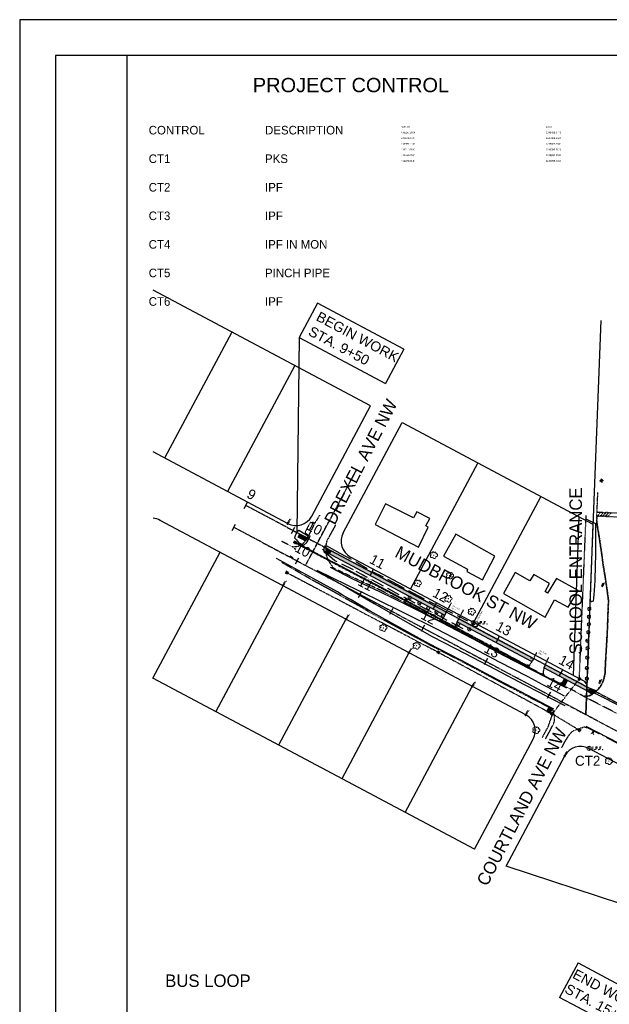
# Model space of a CAD drawing. Header units: feet. Extents: x 2246890 to 2250290, y 437895 to 440095.
# Tile 2 of 16: x 2246890 to 2247715, y 438715 to 440095. Entities that reach past the tile are written whole.
import ezdxf
from ezdxf.enums import TextEntityAlignment as Align

# ---------------------------------------------------------------- set-up
doc = ezdxf.new("R2010")
doc.units = ezdxf.units.FT
doc.header["$MEASUREMENT"] = 0
for name, pattern in [('CL', [2, 0.3, -0.15, 1.4, -0.15]), ('DGN Style 3', [25.340844, 18.100603, -7.240241]), ('dsolidcl', [0]), ('gasex', [0]), ('OhDOT_USTN1', [0.055, 0.014, -0.041]), ('OhDOT_USTN2', [0.11, 0.069, -0.041]), ('OhDOT_USTN3', [0.22, 0.165, -0.055]), ('OhDOT_USTN5', [0.11, 0.055, -0.055]), ('ppright', [0]), ('REDO_Drainage01', [1.6, 0.85, -0.75]), ('rowex', [0]), ('shrublt', [0]), ('stream', [1.4, 0.7, -0.1, 0.1, -0.1, 0.1, -0.1, 0.1, -0.1])]:
    doc.linetypes.add(name, pattern=pattern)
for name, color, linetype in [('5PPBLDG-HAT', 253, 'Continuous'), ('DR_P_Text', 7, 'Continuous'), ('DV_X_Property_Line', 7, 'Continuous'), ('GE_P_CL', 7, 'CL'), ('GE_P_CL_Text', 7, 'Continuous'), ('GE_X_CL', 7, 'CL'), ('PV_P_Construction_Limits', 203, 'DGN Style 3'), ('PV_P_Curb', 120, 'Continuous'), ('PV_P_EOP', 7, 'Continuous'), ('PV_P_Walk', 231, 'Continuous'), ('RW_X_Fee_RW', 6, 'rowex'), ('SH_Border', 7, 'Continuous'), ('SH_Text', 7, 'Continuous'), ('SV_X_Mon_Cells_Found', 7, 'Continuous'), ('TX_X_20', 7, 'Continuous')]:
    doc.layers.add(name, color=color, linetype=linetype)
for name, color, linetype, transparency in [('BD_X_Building', 231, 'Continuous', 0.5), ('DR_X_Cells', 151, 'OhDOT_USTN2', 0.5), ('DR_X_Ditch', 133, 'stream', 0.5), ('DR_X_Storm_Sewer', 151, 'OhDOT_USTN5', 0.5), ('LT_X_Foundation', 7, 'OhDOT_USTN1', 0.5), ('LT_X_Poles', 2, 'Continuous', 0.5), ('PM_X_CL_Double_Solid', 2, 'dsolidcl', 0.5), ('PM_X_CL_Pass_Proh_Rt', 2, 'ppright', 0.5), ('PM_X_Edge_Line', 2, 'Continuous', 0.5), ('PM_X_Parking_Lot_Stall', 7, 'OhDOT_USTN5', 0.5), ('PV_X_Curb', 120, 'OhDOT_USTN1', 0.5), ('PV_X_Driveway', 7, 'OhDOT_USTN5', 0.5), ('PV_X_EOP', 7, 'OhDOT_USTN3', 0.5), ('PV_X_Text', 7, 'Continuous', 0.5), ('RD_X_Wall', 120, 'OhDOT_USTN1', 0.5), ('UT_X_Gas', 2, 'gasex', 0.5), ('UT_X_Water_Cells', 133, 'Continuous', 0.5), ('VG_X_Cells', 3, 'Continuous', 0.5), ('VG_X_Flower_Bed', 3, 'OhDOT_USTN1', 0.5), ('VG_X_Shrub_Line_Lt', 3, 'shrublt', 0.5)]:
    doc.layers.add(name, color=color, linetype=linetype, transparency=transparency)
doc.styles.add('OHDOTSymbols', font='arial.ttf')
doc.styles.add('Slanted-Normal', font='font31.shx', dxfattribs={"height": 0.12})
doc.styles.add('Straight-Normal', font='font30.shx', dxfattribs={"height": 0.1})

# ---------------------------------------------------------------- blocks, each defined once
blk = doc.blocks.new('SHRUB')
at = {"layer": 'VG_X_Cells', "color": 3, "linetype": 'Continuous', "lineweight": 0, "flags": 128}
blk.add_lwpolyline([(-0.004, 0.09), (0.026, 0.127), (0.047, 0.075), (0.101, 0.084), (0.084, 0.033), (0.132, 0.003), (0.089, -0.034), (0.101, -0.079), (0.064, -0.076), (0.047, -0.121), (0.026, -0.087), (-0.008, -0.128), (-0.029, -0.083), (-0.08, -0.105), (-0.071, -0.058), (-0.111, -0.062), (-0.088, -0.022), (-0.126, 0.006), (-0.089, 0.019), (-0.119, 0.059), (-0.073, 0.054), (-0.074, 0.106), (-0.037, 0.077), (-0.026, 0.127), (-0.004, 0.09)], dxfattribs=at)
at = {"layer": 'VG_X_Cells', "color": 3, "linetype": 'Continuous', "lineweight": 0}
blk.add_circle((0, 0), 0.0115, dxfattribs=at)
blk = doc.blocks.new('TREE')
at = {"layer": 'VG_X_Cells', "color": 3, "linetype": 'Continuous', "lineweight": 0}
blk.add_circle((0, 0), 0.012, dxfattribs=at)
for centre, radius, start, end in [((-0.143, -0.077), 0.0987, 96.17219, 320.57371), ((-0.165, 0.093), 0.0735, 39.06254, 279.54124), ((-0.049, 0.168), 0.0658, 354.0047, 205.97412), ((0.091, 0.141), 0.0776, 323.82996, 165.0376), ((0.173, 0.002), 0.0957, 259.14531, 101.45961), ((0.047, -0.13), 0.114, 184.94757, 19.45715)]:
    blk.add_arc(centre, radius, start, end, dxfattribs=at)
blk = doc.blocks.new('CB22B-X')
at = {"layer": 'Defpoints', "color": 20, "linetype": 'REDO_Drainage01', "lineweight": 0}
blk.add_lwpolyline([(-1, 1), (1, 1), (1, -1), (-1, -1), (-1, 1)], close=True, dxfattribs=at)
at = {"layer": 'DR_X_Cells', "color": 151, "linetype": 'Continuous', "lineweight": 0}
for p, q in [((-1.1, -0.6), (0.6, 1.1)), ((-1.1, 0.5), (-0.5, 1.1)), ((-0.5, -1.1), (1.1, 0.5)), ((0.6, -1.1), (1.1, -0.6))]:
    blk.add_line(p, q, dxfattribs=at)
at = {"layer": 'DR_X_Cells', "color": 151, "linetype": 'REDO_Drainage01', "lineweight": 0}
blk.add_lwpolyline([(-1.7, 1.7), (1.7, 1.7), (1.7, -1.7), (-1.7, -1.7), (-1.7, 1.7)], close=True, dxfattribs=at)
at = {"layer": 'DR_X_Cells', "color": 151, "linetype": 'Continuous', "lineweight": 0, "flags": 128}
blk.add_lwpolyline([(-1.1, 1.1), (1.1, 1.1), (1.1, -1.1), (-1.1, -1.1), (-1.1, 1.1)], close=True, dxfattribs=at)
blk = doc.blocks.new('FH')
at = {"layer": 'UT_X_Water_Cells', "color": 133, "linetype": 'Continuous', "lineweight": 0}
for p, q in [((0.06, 0.103), (-0.06, 0.103)), ((0, 0.06), (0, 0.146)), ((-0.042, -0.042), (-0.146, -0.146)), ((0.042, -0.042), (0.146, -0.146))]:
    blk.add_line(p, q, dxfattribs=at)
for start, end in [(140.02099, 184.06293), (68.13946, 112.03798), (356.01648, 39.98885), (211.87877, 255.84793), (283.82389, 329.90967)]:
    blk.add_arc((0, 0), 0.06, start, end, dxfattribs=at)
blk = doc.blocks.new('LPOLE')
at = {"layer": 'LT_X_Poles', "color": 2, "linetype": 'Continuous', "lineweight": 0, "flags": 128}
blk.add_lwpolyline([(0.039, 0.148), (-0.039, -0.152), (0.079, -0.152)], dxfattribs=at)
at = {"layer": 'LT_X_Poles', "color": 2, "linetype": 'Continuous', "lineweight": 0}
blk.add_circle((0, 0), 0.065, dxfattribs=at)
blk = doc.blocks.new('IPID')
at = {"layer": 'SV_X_Mon_Cells_Found', "color": 2, "linetype": 'Continuous', "lineweight": 0}
blk.add_line((0, 0.006), (0, -0.038), dxfattribs=at)
at = {"layer": 'SV_X_Mon_Cells_Found', "color": 2, "linetype": 'Continuous', "lineweight": 0, "flags": 128}
for points in [[(0.102, 0.04), (0.119, 0.04)], [(0.11, -0.04), (0.11, 0.04)], [(0.189, -0.04), (0.189, 0.04), (0.215, 0.04), (0.218, 0.039), (0.222, 0.038), (0.223, 0.037), (0.225, 0.036), (0.227, 0.032), (0.229, 0.029), (0.23, 0.024), (0.23, 0.017), (0.229, 0.014), (0.228, 0.01), (0.226, 0.006), (0.224, 0.004), (0.222, 0.003), (0.219, 0.002), (0.215, 0.001), (0.189, 0.001)], [(0.339, 0.04), (0.301, 0.04), (0.301, -0.04)], [(0.301, 0.001), (0.328, 0.001)], [(0.102, -0.04), (0.119, -0.04)], [(0.158, -0.029), (0.161, -0.029), (0.163, -0.031), (0.164, -0.033), (0.164, -0.036), (0.163, -0.039), (0.161, -0.04), (0.158, -0.04), (0.157, -0.039), (0.155, -0.036), (0.155, -0.033), (0.157, -0.031), (0.158, -0.029)], [(0.271, -0.029), (0.273, -0.029), (0.275, -0.031), (0.277, -0.033), (0.277, -0.036), (0.275, -0.039), (0.273, -0.04), (0.271, -0.04), (0.269, -0.039), (0.267, -0.036), (0.267, -0.033), (0.269, -0.031), (0.271, -0.029)], [(0.378, -0.029), (0.381, -0.029), (0.383, -0.031), (0.384, -0.033), (0.384, -0.036), (0.383, -0.039), (0.381, -0.04), (0.378, -0.04), (0.377, -0.039), (0.375, -0.036), (0.375, -0.033), (0.377, -0.031), (0.378, -0.029)]]:
    blk.add_lwpolyline(points, dxfattribs=at)
at = {"layer": 'SV_X_Mon_Cells_Found', "color": 2, "linetype": 'Continuous', "lineweight": 0}
for centre, radius in [((0, 0), 0.06), ((0, 0.033), 0.008)]:
    blk.add_circle(centre, radius, dxfattribs=at)

msp = doc.modelspace()

# ---------------------------------------------------------------- hatches: boundary and pattern name
at = {"layer": '5PPBLDG-HAT'}
h = msp.add_hatch(color=256, dxfattribs=at)
h.dxf.hatch_style = 1
h.paths.add_polyline_path([(2247286.289, 439372.01), (2247281.876, 439374.36), (2247279.525, 439369.947), (2247283.939, 439367.596)])
h.paths.add_polyline_path([(2247289.176, 439369.905), (2247290.941, 439368.965), (2247289.061, 439365.435), (2247291.486, 439369.242), (2247286.289, 439372.01), (2247283.939, 439367.596), (2247289.234, 439364.776), (2247291.929, 439369.006), (2247291.486, 439369.242), (2247289.061, 439365.435), (2247287.296, 439366.375)])
h.paths.add_polyline_path([(2247290.941, 439368.965), (2247289.176, 439369.905), (2247287.296, 439366.375), (2247289.061, 439365.435)], flags=17)
h = msp.add_hatch(color=256, dxfattribs=at)
h.dxf.hatch_style = 1
h.paths.add_polyline_path([(2247325.915, 439350.907), (2247318.63, 439354.786), (2247318.761, 439349.618), (2247320.641, 439353.149), (2247322.407, 439352.209), (2247320.526, 439348.678), (2247318.761, 439349.618), (2247318.776, 439349.044), (2247323.565, 439346.494)])
h.paths.add_polyline_path([(2247322.407, 439352.209), (2247320.641, 439353.149), (2247318.761, 439349.618), (2247320.526, 439348.678)], flags=17)
h.paths.add_polyline_path([(2247318.63, 439354.786), (2247318.123, 439355.056), (2247318.269, 439349.314), (2247318.776, 439349.044)])

# ---------------------------------------------------------------- linework, layer by layer
for points in [[(2247323.565, 439346.494, 1083.62), (2247325.915, 439350.907, 1083.62), (2247484.743, 439260.659, 1083.62), (2247487.109, 439265.063, 1083.62)], [(2247502.289, 439251.315), (2247504.519, 439255.792), (2247606.651, 439195.738), (2247609.135, 439200.094)], [(2247623.642, 439186.689), (2247625.601, 439191.311), (2247686.06, 439153.449), (2247688.41, 439157.862)], [(2247647.962, 439163.733), (2247652.396, 439161.421), (2247652.113, 439171.527), (2247656.526, 439169.177)], [(2247686.06, 439153.449), (2247690.368, 439150.021), (2247688.41, 439157.862), (2247696.97, 439154.24)], [(2247627.67, 439125.629, 1083.62), (2247632.084, 439123.279, 1083.62), (2247630.734, 439131.383, 1083.62), (2247635.132, 439129.003, 1083.62)]]:
    msp.add_solid(points, dxfattribs=at)
at = {"layer": 'BD_X_Building', "elevation": 2171.273}
for points in [[(2247401.894, 439416.593), (2247387.397, 439387.631), (2247448.145, 439356.206), (2247461.584, 439383.879), (2247458.263, 439385.648), (2247463.653, 439396.116), (2247445.813, 439405.431), (2247440.913, 439396.925), (2247401.839, 439416.484)], [(2247500.312, 439374.247), (2247482.765, 439343.144), (2247516.702, 439325.071), (2247515.377, 439321.886), (2247537.327, 439310.197), (2247555.006, 439343.393), (2247500.312, 439374.247)], [(2247583.361, 439320.543), (2247566.742, 439291.051), (2247625.183, 439257.699), (2247638.43, 439282.224), (2247657.389, 439271.756), (2247671.494, 439295.451), (2247641.174, 439312.156), (2247628.686, 439291.499), (2247625.22, 439293.716), (2247631.531, 439305.217), (2247609.174, 439317.68), (2247603.816, 439309.016), (2247583.361, 439320.543)]]:
    msp.add_lwpolyline(points, dxfattribs=at)
at = {"layer": 'DR_P_Text'}
for p, q in [((2247427.604, 439633.537, 2167.24), (2247401.854, 439585.185, 2167.24)), ((2247671.283, 438773.538), (2247645.534, 438725.186))]:
    msp.add_line(p, q, dxfattribs=at)
at = {"layer": 'DR_X_Ditch', "elevation": 1088.666}
msp.add_lwpolyline([(2247621.23, 439089.295), (2247626.272, 439098.465), (2247628.44, 439102.342)], dxfattribs=at)
at = {"layer": 'DR_X_Storm_Sewer'}
for points, elevation in [([(2247635.214, 439122.294), (2247673.093, 439171.632), (2247682.604, 439400.16)], 1090.883), ([(2247274.797, 439362.336), (2247429.809, 439280.795)], 1093.467), ([(2247275.263, 439363.221), (2247430.275, 439281.68)], 1093.467), ([(2247263.658, 439320.333), (2247475.943, 439208.609), (2247635.214, 439122.294)], 1094.188), ([(2247429.804, 439280.798), (2247499.443, 439243.187)], 1093.321), ([(2247430.279, 439281.678), (2247499.918, 439244.067)], 1093.321), ([(2247499.444, 439243.186), (2247600.12, 439189.266)], 1092.438), ([(2247499.917, 439244.068), (2247600.586, 439190.152)], 1092.438), ([(2247673.119, 439099.304), (2247635.214, 439122.294), (2247628.44, 439102.342)], 1089.985)]:
    msp.add_lwpolyline(points, dxfattribs=dict(at, elevation=elevation))
at = {"layer": 'DV_X_Property_Line'}
for p, q in [((2247380.716, 439553.98, 1083.62), (2247076.389, 439716.048, 1083.62)), ((2247682.238, 439121.495, 1083.62), (2247703.566, 439673.593, 1083.62)), ((2247186.535, 439657.39, 1083.62), (2247092.526, 439480.862, 1083.62)), ((2247274.799, 439610.386, 1083.62), (2247180.79, 439433.857, 1083.62)), ((2247424.845, 439530.472, 1083.62), (2247692.188, 439388.099, 1083.62)), ((2247530.762, 439474.066, 1083.62), (2247436.756, 439297.544, 1083.62)), ((2247619.026, 439427.061, 1083.62), (2247525.02, 439250.539, 1083.62)), ((2247672.564, 439398.55, 1083.62), (2247664.273, 439176.381, 1083.62)), ((2247692.188, 439388.099, 1083.62), (2247682.238, 439121.495, 1083.62)), ((2247076.141, 439172.358, 1083.62), (2247170.151, 439348.886, 1083.62)), ((2247164.405, 439125.353, 1083.62), (2247258.415, 439301.882, 1083.62)), ((2247252.654, 439078.991, 1083.62), (2247346.896, 439255.395, 1083.62)), ((2247340.857, 439031.87, 1083.62), (2247435.098, 439208.275, 1083.62)), ((2247526.288, 438932.634, 1083.62), (2247076.141, 439172.358, 1083.62)), ((2247429.198, 438984.339, 1083.62), (2247523.207, 439160.868, 1083.62)), ((2247732.366, 438855.836, 1083.62), (2247570.42, 438909.132, 1083.62))]:
    msp.add_line(p, q, dxfattribs=at)
at = {"layer": 'GE_P_CL'}
msp.add_line((2247206.081, 439414.724, 1083.62), (2247757.732, 439120.944, 1083.62), dxfattribs=at)
at = {"layer": 'GE_P_CL_Text'}
for p, q in [((2247203.731, 439410.311, 5418.101), (2247208.431, 439419.137, 5418.101)), ((2247187.279, 439379.418, 1083.62), (2247191.98, 439388.245, 1083.62)), ((2247269.929, 439375.057, 5418.101), (2247274.63, 439383.883, 5418.101)), ((2247291.995, 439363.306, 5418.101), (2247296.696, 439372.132, 5418.101)), ((2247275.543, 439332.413, 1083.62), (2247280.244, 439341.24, 1083.62)), ((2247380.259, 439316.301, 5418.101), (2247384.96, 439325.128, 5418.101)), ((2247321.556, 439312.442, 1083.62), (2247322.496, 439314.207, 1083.62)), ((2247363.808, 439285.409, 5418.101), (2247368.508, 439294.235, 5418.101)), ((2247468.523, 439269.297, 5418.101), (2247473.224, 439278.123, 5418.101)), ((2247407.94, 439261.906, 1083.62), (2247412.64, 439270.733, 1083.62)), ((2247452.072, 439238.404, 1083.62), (2247456.772, 439247.23, 1083.62)), ((2247498.084, 439218.432, 1083.62), (2247499.024, 439220.198, 1083.62)), ((2247556.788, 439222.292, 5418.101), (2247561.488, 439231.118, 5418.101)), ((2247540.336, 439191.399, 1083.62), (2247545.036, 439200.226, 1083.62)), ((2247645.052, 439175.287, 1083.62), (2247649.752, 439184.114, 1083.62)), ((2247586.348, 439171.428, 1083.62), (2247587.288, 439173.193, 1083.62)), ((2247628.6, 439144.395, 1083.62), (2247633.301, 439153.221, 1083.62)), ((2247691.064, 439155.315, 1083.62), (2247692.004, 439157.081, 1083.62)), ((2247691.064, 439155.315, 1083.62), (2247692.004, 439157.081, 1083.62)), ((2247674.612, 439124.423, 1083.62), (2247675.552, 439126.188, 1083.62))]:
    msp.add_line(p, q, dxfattribs=at)
at = {"layer": 'GE_X_CL', "elevation": 2171.273}
msp.add_lwpolyline([(2247290.01, 439330.659), (2247361.691, 439465.259)], dxfattribs=at)
at = {"layer": 'GE_X_CL'}
msp.add_lwpolyline([(2247189.63, 439383.831), (2247742.159, 439089.584)], dxfattribs=at)
at = {"layer": 'LT_X_Foundation'}
for centre, start, end in [((2247706.128, 439303.893, 1090.824), 49.274558, 182.41985), ((2247706.128, 439303.893, 1090.824), 182.41985, 49.274558), ((2247702.362, 439168.116, 1092.221), 64.293244, 197.438537), ((2247702.362, 439168.116, 1092.221), 197.438537, 64.293244)]:
    msp.add_arc(centre, 1.076, start, end, dxfattribs=at)
at = {"layer": 'PM_X_CL_Double_Solid', "elevation": 1095.501}
msp.add_lwpolyline([(2247272.473, 439341.123), (2247268.319, 439343.251)], dxfattribs=at)
at = {"layer": 'PM_X_CL_Double_Solid'}
msp.add_lwpolyline([(2247519.122, 439217.392), (2247473.388, 439240.905), (2247426.546, 439264.296), (2247388.679, 439283.259), (2247347.871, 439302.948), (2247306.313, 439323.238), (2247346.882, 439299.95), (2247385.81, 439277.108), (2247467.07, 439230.697), (2247513.444, 439206.992)], dxfattribs=at)
at = {"layer": 'PM_X_CL_Pass_Proh_Rt', "elevation": 1093.006}
msp.add_lwpolyline([(2247513.444, 439206.992), (2247555.206, 439185.008), (2247595.992, 439163.53), (2247616.031, 439153.085), (2247634.562, 439143.405), (2247652.746, 439134.008)], dxfattribs=at)
at = {"layer": 'PM_X_CL_Pass_Proh_Rt'}
msp.add_lwpolyline([(2247652.493, 439147.058), (2247640.398, 439153.706), (2247621.949, 439163.019), (2247601.504, 439174.156), (2247560.194, 439195.338), (2247519.122, 439217.392)], dxfattribs=at)
at = {"layer": 'PM_X_Edge_Line'}
for points, elevation in [([(2247276.023, 439352.767), (2247273.7, 439353.899)], 1094.929), ([(2247637.257, 439129.041), (2247609.769, 439143.485), (2247550.187, 439174.728), (2247507.376, 439197.427), (2247462.05, 439220.866), (2247380.319, 439266.524), (2247353.756, 439281.992), (2247343.893, 439287.509), (2247334.321, 439293.29), (2247300.55, 439312.12), (2247248.988, 439340.065)], 1091.391), ([(2247324.461, 439327.735), (2247355.732, 439311.767), (2247393.542, 439293.991), (2247432.538, 439274.687), (2247479.806, 439250.698), (2247523.498, 439227.801), (2247524.608, 439227.403), (2247565.534, 439205.3), (2247606.808, 439184.17), (2247626.772, 439173.677), (2247646.914, 439163.29), (2247655.244, 439158.91)], 1094.694), ([(2247682.11, 439105.319), (2247791.087, 439048.975)], 1091.086)]:
    msp.add_lwpolyline(points, dxfattribs=dict(at, elevation=elevation))
at = {"layer": 'PM_X_Parking_Lot_Stall'}
for points, elevation in [([(2247697.443, 439405.153), (2247763.79, 439402.327), (2247764.406, 439417.171)], 1087.587), ([(2247717.982, 439404.384), (2247713.52, 439399.1), (2247709.73, 439399.578), (2247714.303, 439404.171), (2247710.542, 439404.615), (2247705.984, 439399.614), (2247702.66, 439399.914), (2247706.777, 439404.536), (2247703.016, 439404.871), (2247698.558, 439399.655), (2247697.66, 439399.931), (2247697.469, 439402.999), (2247697.443, 439405.153), (2247703.016, 439404.871)], 1088.815), ([(2247698.558, 439399.655), (2247761.234, 439396.974)], 1087.674)]:
    msp.add_lwpolyline(points, dxfattribs=dict(at, elevation=elevation))
at = {"layer": 'PV_P_Construction_Limits', "elevation": 1092.865}
msp.add_lwpolyline([(2247293.525, 439371.511), (2247288.831, 439374.129), (2247280.475, 439379.284), (2247277.581, 439376.892), (2247275.119, 439371.992), (2247274.472, 439369.16), (2247277.089, 439366.304), (2247279.766, 439362.709), (2247287.236, 439358.731), (2247291.4, 439362.666), (2247293.473, 439367.413)], close=True, dxfattribs=at)
at = {"layer": 'PV_P_Construction_Limits'}
msp.add_lwpolyline([(2247510.305, 439241.381), (2247356.748, 439324.017), (2247330.943, 439336.9), (2247323.167, 439343.522), (2247319.054, 439345.94), (2247315.827, 439349.042), (2247315.976, 439354.884), (2247317.932, 439358.557), (2247322.819, 439355.955), (2247337.945, 439347.712), (2247360.605, 439335.296), (2247382.154, 439322.427), (2247411.764, 439307.355), (2247439.917, 439292.029), (2247479.364, 439271.871), (2247516.416, 439252.855), (2247516.416, 439252.855)], dxfattribs=at)
at = {"layer": 'PV_P_Curb'}
for points, elevation in [([(2247291.507, 439369.275), (2247288.813, 439365.045)], -1082.916), ([(2247647.962, 439163.733), (2247652.396, 439161.421)], 1083.62), ([(2247648.194, 439164.176), (2247652.627, 439161.865)], 1083.62), ([(2247630.496, 439130.943), (2247634.894, 439128.564)], 1083.62), ([(2247630.734, 439131.383), (2247635.132, 439129.003)], 1083.62)]:
    msp.add_lwpolyline(points, dxfattribs=dict(at, elevation=elevation))
for points in [[(2247318.63, 439354.786), (2247318.776, 439349.044)], [(2247696.638, 439154.613), (2247696.97, 439154.24)]]:
    msp.add_lwpolyline(points, dxfattribs=at)
msp.add_arc((2247669.344, 439185.298), 41.067, 300.793595, 311.651874, dxfattribs=at)
at = {"layer": 'PV_P_EOP', "elevation": -1082.916}
msp.add_lwpolyline([(2247291.929, 439369.006), (2247289.234, 439364.776)], dxfattribs=at)
at = {"layer": 'PV_P_EOP'}
msp.add_lwpolyline([(2247318.123, 439355.056), (2247318.269, 439349.314)], dxfattribs=at)
at = {"layer": 'PV_P_Walk'}
for p, q in [((2247279.525, 439369.947, 1083.62), (2247281.876, 439374.36, 1083.62)), ((2247283.939, 439367.596, 1083.62), (2247279.525, 439369.947, 1083.62)), ((2247286.289, 439372.01, 1083.62), (2247281.876, 439374.36, 1083.62)), ((2247283.939, 439367.596, 1083.62), (2247286.289, 439372.01, 1083.62)), ((2247291.929, 439369.006, 1083.62), (2247286.289, 439372.01, 1083.62)), ((2247290.941, 439368.965, 0.705), (2247289.176, 439369.905, 0.705)), ((2247289.234, 439364.776), (2247283.939, 439367.596)), ((2247289.061, 439365.435, -1082.916), (2247287.296, 439366.375, -1082.916)), ((2247318.123, 439355.056), (2247487.109, 439265.063)), ((2247318.269, 439349.314), (2247484.743, 439260.659)), ((2247318.761, 439349.618), (2247320.526, 439348.678)), ((2247320.641, 439353.149), (2247322.407, 439352.209)), ((2247323.565, 439346.494, 1083.62), (2247325.915, 439350.907, 1083.62)), ((2247484.743, 439260.659, 1083.62), (2247487.109, 439265.063, 1083.62)), ((2247502.289, 439251.315), (2247606.651, 439195.738)), ((2247504.519, 439255.792), (2247609.129, 439200.082)), ((2247606.651, 439195.738, 1083.62), (2247608.24, 439198.186, 1083.62)), ((2247608.24, 439198.186, 1083.62), (2247609.135, 439200.094, 1083.62)), ((2247623.642, 439186.689, 1083.62), (2247625.601, 439191.311, 1083.62)), ((2247625.601, 439191.311, 1083.62), (2247696.303, 439153.659, 1083.62)), ((2247623.642, 439186.689), (2247691.862, 439150.359)), ((2247647.962, 439163.733, 1083.62), (2247652.113, 439171.527, 1083.62)), ((2247648.685, 439164.027, 1116.826), (2247649.625, 439165.792, 1083.62)), ((2247648.685, 439164.027, 1083.62), (2247652.216, 439162.147, 1083.62)), ((2247649.625, 439165.792, 1083.62), (2247653.156, 439163.912, 1083.62)), ((2247652.216, 439162.147, 1116.826), (2247653.156, 439163.912, 1083.62)), ((2247652.396, 439161.421, 1083.62), (2247656.526, 439169.177, 1083.62)), ((2247686.06, 439153.449), (2247688.41, 439157.862, 1083.62)), ((2247689.825, 439152.01), (2247691.705, 439155.54)), ((2247689.825, 439152.01), (2247691.59, 439151.07)), ((2247691.59, 439151.07), (2247693.471, 439154.6)), ((2247691.705, 439155.54), (2247693.471, 439154.6)), ((2247627.67, 439125.629, 1083.62), (2247630.734, 439131.383, 1083.62)), ((2247627.67, 439125.629, 1083.62), (2247632.084, 439123.279, 1083.62)), ((2247629.992, 439128.925, 1083.62), (2247630.932, 439130.69, 1083.62)), ((2247629.992, 439128.925, 1083.62), (2247633.522, 439127.045, 1083.62)), ((2247630.932, 439130.69, 1083.62), (2247634.463, 439128.81, 1083.62)), ((2247632.084, 439123.279, 1083.62), (2247635.132, 439129.003, 1083.62)), ((2247633.522, 439127.045, 1083.62), (2247634.463, 439128.81, 1083.62))]:
    msp.add_line(p, q, dxfattribs=at)
at = {"layer": 'PV_P_Walk', "elevation": -1082.916}
for points in [[(2247287.296, 439366.375), (2247289.176, 439369.905)], [(2247289.061, 439365.435), (2247290.941, 439368.965)]]:
    msp.add_lwpolyline(points, dxfattribs=at)
at = {"layer": 'PV_P_Walk'}
for points in [[(2247318.123, 439355.056), (2247696.303, 439153.659)], [(2247318.761, 439349.618), (2247320.641, 439353.149)], [(2247320.526, 439348.678), (2247322.407, 439352.209)], [(2247502.289, 439251.315), (2247504.009, 439254.842), (2247504.519, 439255.792)], [(2247690.368, 439150.021), (2247686.06, 439153.449)], [(2247696.638, 439154.613), (2247688.41, 439157.862)]]:
    msp.add_lwpolyline(points, dxfattribs=at)
at = {"layer": 'PV_X_Curb', "elevation": 1087.524}
msp.add_lwpolyline([(2247697.16, 439399.956), (2247696.851, 439393.831), (2247697.203, 439389.894), (2247700.91, 439366.59), (2247704.18, 439345.028), (2247705.858, 439331.481), (2247709.361, 439310.526), (2247712.526, 439288.002), (2247713.35, 439281.162), (2247713.354, 439280.197), (2247712.848, 439269.258), (2247712.424, 439254.019), (2247711.311, 439229.048), (2247709.988, 439207.807), (2247708.877, 439186.074), (2247708.479, 439177.288)], dxfattribs=at)
at = {"layer": 'PV_X_Curb'}
for centre, radius, start, end in [((2247673.196, 439181.287, 1091.008), 35.508, 311.969161, 353.587304), ((2247669.344, 439185.298, 1091.122), 41.067, 287.020231, 312.218639)]:
    msp.add_arc(centre, radius, start, end, dxfattribs=at)
at = {"layer": 'PV_X_Driveway'}
for points, elevation in [([(2247302.681, 439389.534), (2247300.295, 439389.419), (2247296.292, 439390.68), (2247289.087, 439376.812), (2247293.833, 439372.132)], 1092.865), ([(2247486.986, 439264.834), (2247494.026, 439277.94)], 1092.881), ([(2247479.946, 439251.728), (2247486.986, 439264.834)], 1092.909), ([(2247504.009, 439254.842), (2247511.049, 439267.948)], 1092.82), ([(2247497.767, 439242.041), (2247504.009, 439254.842)], 1092.651)]:
    msp.add_lwpolyline(points, dxfattribs=dict(at, elevation=elevation))
at = {"layer": 'PV_X_Driveway', "ltscale": 0.5, "elevation": 1092.029, "flags": 128}
msp.add_lwpolyline([(2247612.907, 439208.133), (2247608.24, 439198.186), (2247601.632, 439188.006)], dxfattribs=at)
at = {"layer": 'PV_X_Driveway', "ltscale": 0.5, "elevation": 1091.991}
msp.add_lwpolyline([(2247623.538, 439186.444), (2247626.851, 439194.262), (2247630.188, 439201.511)], dxfattribs=at)
at = {"layer": 'PV_X_Driveway'}
for centre, radius, start, end in [((2247273.894, 439422.591, 1094.12), 65.729, 269.290323, 271.123756), ((2247644.409, 439179.604, 1087.653), 21.963, 161.8549, 185.780637)]:
    msp.add_arc(centre, radius, start, end, dxfattribs=at)
at = {"layer": 'PV_X_EOP'}
for points, elevation in [([(2247698.588, 439432.354), (2247698.089, 439423.078), (2247697.769, 439413.731), (2247697.443, 439405.153)], 1087.163), ([(2247309.703, 439400.916), (2247302.681, 439389.534), (2247297.805, 439380.223), (2247293.833, 439372.132), (2247293.525, 439371.511), (2247288.188, 439363.133)], 1092.865), ([(2247697.66, 439399.931), (2247697.353, 439393.841), (2247697.7, 439389.955), (2247701.404, 439366.667), (2247704.675, 439345.097), (2247706.353, 439331.553), (2247709.856, 439310.602), (2247713.021, 439288.066), (2247713.849, 439281.193), (2247713.854, 439280.187), (2247713.348, 439269.239), (2247712.923, 439254.001), (2247711.81, 439229.022), (2247710.487, 439207.779), (2247709.377, 439186.05), (2247708.979, 439177.265)], 1087.524), ([(2247322.094, 439368.84), (2247332.132, 439386.995)], 1093.488), ([(2247273.08, 439356.867), (2247272.752, 439355.853), (2247256.607, 439363.938)], 1094.778), ([(2247681.511, 439145.552), (2247667.529, 439153.531), (2247647.253, 439164.103), (2247626.819, 439174.774), (2247622.731, 439177.275), (2247607.104, 439185.068), (2247601.632, 439188.006), (2247566.333, 439206.471), (2247525.368, 439228.645), (2247524.589, 439228.945), (2247497.767, 439242.041), (2247479.91, 439251.484), (2247432.842, 439276.277), (2247394.643, 439295.662), (2247356.732, 439313.216), (2247327.192, 439327.434), (2247327.465, 439328.889)], 1091.129), ([(2247756.801, 439107.137), (2247742.776, 439114.273), (2247681.511, 439145.552)], 1091.102)]:
    msp.add_lwpolyline(points, dxfattribs=dict(at, elevation=elevation))
for points, elevation in [([(2247625.93, 439087.57), (2247631.19, 439097.137, 0.02122491), (2247636.818, 439108.486, 0.04605843), (2247638.017, 439112.036, 0.08638569), (2247638.369, 439117.766, 0.06275723), (2247635.744, 439128.669), (2247629.352, 439132.163), (2247609.164, 439142.393), (2247589.533, 439152.799), (2247549.423, 439173.835), (2247506.729, 439196.623), (2247461.424, 439220.004), (2247379.27, 439264.849), (2247368.428, 439271.577), (2247342.427, 439285.839), (2247332.243, 439291.791), (2247299.043, 439309.934), (2247257.016, 439334.294)], 1090.2), ([(2247648.456, 439074.897), (2247654.725, 439086.717, -0.07196876), (2247661.47, 439095.943, -0.09372634), (2247665.764, 439098.937, -0.02725837), (2247672.168, 439101.402, -0.01269448), (2247679.092, 439103.45, -0.19189282), (2247682.964, 439102.995), (2247684.118, 439103.457), (2247727.703, 439080.92), (2247775.097, 439055.487)], 1090.115)]:
    msp.add_lwpolyline(points, format="xyb", dxfattribs=dict(at, elevation=elevation))
for centre, radius, start, end in [((2247274.843, 439374.223, 1094.12), 17.351, 271.123756, 320.2731), ((2247372.125, 439353.553, 1093.999), 54.023, 172.235226, 190.645718), ((2247334.387, 439358.699, 1093.999), 15.936, 140.480433, 172.235226), ((2247364.484, 439359.911, 1094.408), 48.299, 199.771033, 219.962987), ((2247673.196, 439181.287, 1091.008), 36.008, 311.969161, 353.587304), ((2247669.344, 439185.298, 1091.122), 41.567, 287.020231, 312.218639)]:
    msp.add_arc(centre, radius, start, end, dxfattribs=at)
at = {"layer": 'RD_X_Wall'}
msp.add_arc((2247605.963, 439202.858, 1091.604), 2.2, 235.49229, 304.475518, dxfattribs=at)
at = {"layer": 'RW_X_Fee_RW'}
for p, q in [((2247298.458, 439399.518, 1083.62), (2247380.716, 439553.98, 1083.62)), ((2247342.59, 439376.015, 1083.62), (2247424.845, 439530.472, 1083.62)), ((2247264.641, 439389.203, 1083.62), (2247076.389, 439489.456, 1083.62)), ((2247598.232, 439120.914, 1083.62), (2247086.3, 439393.541, 1083.62)), ((2247683.897, 439165.93, 1083.62), (2247352.905, 439342.198, 1083.62)), ((2249370.22, 438287.65, 1083.62), (2247683.606, 439156.887, 1083.62)), ((2247526.288, 438932.634, 1083.62), (2247608.547, 439087.096, 1083.62)), ((2247739.452, 439045.707, 1083.62), (2247686.496, 439073.909, 1083.62)), ((2247570.42, 438909.132, 1083.62), (2247652.679, 439063.594, 1083.62))]:
    msp.add_line(p, q, dxfattribs=at)
for centre, start, end in [((2247276.392, 439411.269, 1083.62), 241.962662, 331.962662), ((2247074.548, 439371.475, 1083.62), 61.962662, 85.777749), ((2247364.656, 439364.264, 1083.62), 151.962662, 241.962662), ((2247586.481, 439098.848, 1083.62), 331.962662, 61.962662), ((2247674.745, 439051.843, 1083.62), 61.962662, 151.962662)]:
    msp.add_arc(centre, 25, start, end, dxfattribs=at)
at = {"layer": 'SH_Border'}
for p, q in [((2250289.702, 440095.068), (2246889.702, 440095.068)), ((2246889.702, 440095.068), (2246889.702, 437895.068)), ((2250239.702, 440045.068), (2246939.702, 440045.068)), ((2246939.702, 440045.068), (2246939.702, 437945.068)), ((2247039.702, 440045.068), (2247039.702, 437945.068))]:
    msp.add_line(p, q, dxfattribs=at)
at = {"layer": 'SH_Border', "color": 7, "linetype": 'Continuous'}
msp.add_line((2247280.991, 439649.55, 2167.24), (2247277.483, 439376.699, 2167.24), dxfattribs=at)
at = {"layer": 'SH_Border', "color": 7, "linetype": 'Continuous', "flags": 128}
for points, elevation in [([(2247427.604, 439633.537), (2247306.741, 439697.902), (2247280.991, 439649.55), (2247401.854, 439585.185)], 2167.24), ([(2247671.283, 438773.538), (2247770.07, 438720.93), (2247744.32, 438672.578), (2247645.534, 438725.186)], 0)]:
    msp.add_lwpolyline(points, dxfattribs=dict(at, elevation=elevation))
at = {"layer": 'UT_X_Gas', "elevation": 1093.93}
msp.add_lwpolyline([(2247313.333, 439353.342), (2247318.323, 439348.408), (2247322.102, 439346.75)], dxfattribs=at)
at = {"layer": 'VG_X_Flower_Bed', "elevation": 1091.025}
msp.add_lwpolyline([(2247680.175, 439146.757), (2247680.51, 439147.749), (2247682.837, 439148.396), (2247683.415, 439148.631), (2247683.988, 439147.495)], dxfattribs=at)
at = {"layer": 'VG_X_Flower_Bed'}
msp.add_arc((2247691.37, 439175.298, 1091.185), 13.771, 215.65012, 237.899984, dxfattribs=at)
at = {"layer": 'VG_X_Shrub_Line_Lt', "flags": 128}
msp.add_lwpolyline([(2247683.005, 439395.134), (2247695.534, 439389.225), (2247695.907, 439365.816), (2247695.623, 439345.003), (2247695.261, 439330.917), (2247694.996, 439308.645), (2247693.183, 439289.407), (2247692.558, 439280.432), (2247689.881, 439279.159), (2247687.606, 439281.235)], dxfattribs=at)
at = {"layer": 'VG_X_Shrub_Line_Lt', "elevation": 1092.582, "flags": 128}
msp.add_lwpolyline([(2247532.662, 439250.212), (2247528.931, 439244.222), (2247525.218, 439244.947), (2247522.833, 439247.36), (2247525.575, 439252.792)], dxfattribs=at)

# ---------------------------------------------------------------- block references
at = {"layer": 'GE_P_CL', "color": 1, "xscale": 20, "yscale": 20, "zscale": 20, "rotation": 331.9626624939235}
for p in [(2247706.128, 439303.893, 1090.824), (2247702.362, 439168.116, 1092.221)]:
    msp.add_blockref('LPOLE', p, dxfattribs=at)
at = {"layer": 'LT_X_Foundation'}
for p, rotation in [((2247704.266, 439449.139, 1087.16), 325.4558338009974), ((2247275.03, 439362.779, 1093.467), 332.9888311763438), ((2247263.658, 439320.333, 1094.188), 332.9888311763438), ((2247430.042, 439281.238, 1093.321), 332.9888311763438), ((2247499.68, 439243.627, 1092.438), 332.9888311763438), ((2247475.943, 439208.609, 1092.438), 332.9888311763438), ((2247601.24, 439189.234, 1091.866), 332.9888311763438), ((2247673.093, 439171.632, 1090.871), 332.9888311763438), ((2247635.214, 439122.294, 1090.883), 332.9888311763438), ((2247673.119, 439099.304, 1089.985), 332.9888311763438)]:
    msp.add_blockref('CB22B-X', p, dxfattribs=dict(at, rotation=rotation))
at = {"layer": 'LT_X_Foundation', "xscale": 15, "yscale": 15, "zscale": 15, "rotation": 345.3356852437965}
msp.add_blockref('FH', (2247691.984, 439095.892, 1090.608), dxfattribs=at)
at = {"layer": 'TX_X_20', "xscale": 20, "yscale": 20, "zscale": 20, "rotation": 57.63605666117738}
for p in [(2247264.739, 439389.14, 1093.735), (2247258.215, 439302.233, 1094.841), (2247346.563, 439255.139, 1093.78), (2247434.543, 439207.8, 1092.442), (2247523.227, 439160.895, 1092.07), (2247597.944, 439121, 1090.327), (2247652.559, 439063.602, 1088.958)]:
    msp.add_blockref('IPID', p, dxfattribs=at)
at = {"layer": 'TX_X_20', "xscale": 50, "yscale": 50, "zscale": 50}
for p in [(2247524.701, 439250.002, 1092.222), (2247686.657, 439074.133, 1089.394)]:
    msp.add_blockref('IPID', p, dxfattribs=at)
at = {"layer": 'VG_X_Shrub_Line_Lt', "xscale": 20, "yscale": 20, "zscale": 20}
for name, p in [('TREE', (2247469.262, 439344.757, 1092.141)), ('TREE', (2247491.714, 439316.216, 1092.141)), ('TREE', (2247446.81, 439305.389, 1092.141)), ('SHRUB', (2247435.528, 439284.879, 1093.555)), ('TREE', (2247489.548, 439283.737, 1092.141)), ('SHRUB', (2247449.023, 439277.431, 1093.063)), ('SHRUB', (2247461.467, 439270.821, 1093.143)), ('SHRUB', (2247473.014, 439264.74, 1092.788)), ('SHRUB', (2247481.99, 439259.335, 1092.78)), ('TREE', (2247522.438, 439265.628, 1092.141)), ('SHRUB', (2247686.581, 439258.375)), ('SHRUB', (2247687.024, 439269.531)), ('TREE', (2247398.625, 439242.847, 1092.141)), ('SHRUB', (2247503.448, 439248.432, 1093.057)), ('SHRUB', (2247686.357, 439248.069)), ('SHRUB', (2247518.993, 439240.77, 1092.764)), ('SHRUB', (2247685.691, 439236.765)), ('TREE', (2247445.265, 439217.785, 1092.141)), ('SHRUB', (2247684.429, 439224.912)), ('SHRUB', (2247684.577, 439214.421)), ('SHRUB', (2247684.134, 439201.123)), ('SHRUB', (2247683.558, 439186.687)), ('SHRUB', (2247683.558, 439171.714)), ('TREE', (2247612.566, 439099.577, 1092.141)), ('TREE', (2247714.384, 439056.17, 1092.141))]:
    msp.add_blockref(name, p, dxfattribs=at)

# ---------------------------------------------------------------- texts
at = {"layer": 'GE_P_CL_Text', "style": 'Slanted-Normal'}
for s, insert, char_height, width, attachment_point in [('CONTROL\\P\\PCT1\\P\\PCT2\\P\\PCT3\\P\\PCT4\\P\\PCT5\\P\\PCT6', (2247070.267, 439946.275), 12, 1437.06261, 1), ('DESCRIPTION\\P\\PPKS\\P\\PIPF\\P\\PIPF\\P\\PIPF IN MON\\P\\PPINCH PIPE\\P\\PIPF', (2247233.082, 439946.275), 12, 1437.06261, 1), ('NORTH\\P\\P438225.2904\\P\\P439074.0700\\P\\P438909.1143\\P\\P438211.8020\\P\\P438466.0280\\P\\P439275.0640', (2247423.553, 439946.275), 2.4, 287.41252, 1), ('EAST\\P\\P2249436.0773\\P\\P2247686.5520\\P\\P2249882.7634\\P\\P2249392.2120\\P\\P2248882.0590\\P\\P2247855.3860', (2247626.321, 439946.275), 2.4, 275.71329, 1), ('CT2', (2247667.037, 439063.677), 14, 287.41252, 1), ('BUS LOOP', (2247153.147, 438739.492, 3250.861), 17.5, 327.23077, 8)]:
    msp.add_mtext(s, dxfattribs=dict(at, insert=insert, char_height=char_height, width=width, attachment_point=attachment_point))
at = {"layer": 'GE_P_CL_Text', "attachment_point": 8, "style": 'Slanted-Normal'}
for s, insert, char_height, width, rotation in [('DREXEL AVE NW', (2247374.809, 439471.554), 17.5, 238.32752, 62.698914), ('9', (2247210.782, 439423.55, 6501.721), 14, 154.08719, 331.962662), ('SCHOOL ENTRANCE', (2247677.03, 439322.632, 2167.24), 17.5, 327.23077, 90.027519), ('10', (2247299.046, 439376.545, 6501.721), 14, 154.08719, 331.962662), ('10', (2247282.594, 439345.653, 1083.62), 14, 154.08719, 331.962662), ('MUDBROOK ST NW', (2247510.301, 439291.282, 1083.62), 17.5, 327.23077, 331.962662), ('11', (2247387.31, 439329.541, 10836.202), 14, 154.08719, 331.962662), ('11', (2247370.858, 439298.648, 5418.101), 14, 154.08719, 331.962662), ('12', (2247475.574, 439282.536, 6501.721), 14, 154.08719, 331.962662), ('12', (2247459.122, 439251.644, 1083.62), 14, 154.08719, 331.962662), ('13', (2247563.838, 439235.531, 5418.101), 14, 154.08719, 331.962662), ('13', (2247547.387, 439204.639, 1083.62), 14, 154.08719, 331.962662), ('14', (2247652.102, 439188.527, 1083.62), 14, 154.08719, 331.962662), ('14', (2247635.651, 439157.634, 1083.62), 14, 154.08719, 331.962662), ('COURTLAND AVE NW', (2247600.318, 438988.255, 1083.62), 17.5, 333.60975, 62.698914)]:
    msp.add_mtext(s, dxfattribs=dict(at, insert=insert, char_height=char_height, width=width, rotation=rotation))
at = {"layer": 'PV_X_Text', "char_height": 2, "width": 725.59682, "attachment_point": 1, "style": 'Straight-Normal'}
for s, insert, rotation in [('Ex. 12" Stm', (2247368.893, 439317.267, 1087.653), 332.734617), ('Ex. Conc.\\PDrive', (2247496.211, 439274.802, 1087.653), 332.734617), ('Ex. 12" Stm', (2247455.86, 439271.342, 1087.653), 332.734617), ('Ex. Shrub Row', (2247527.738, 439250.913, 1087.653), 62.734617), ('Ex. Conc.\\PDrive', (2247617.845, 439212.116, 1087.653), 332.734617)]:
    msp.add_mtext(s, dxfattribs=dict(at, insert=insert, rotation=rotation))
at = {"layer": 'SH_Border', "char_height": 14, "attachment_point": 1, "rotation": 331.962662, "style": 'OHDOTSymbols'}
for s, insert in [('BEGIN WORK\\PSTA. 9+50', (2247309.953, 439686.831, 2167.24)), ('END WORK\\PSTA. 15+50', (2247668.817, 438765.491))]:
    msp.add_mtext_dynamic_manual_height_columns(s, width=190.76497, gutter_width=100, heights=[0], dxfattribs=dict(at, insert=insert))
at = {"layer": 'SH_Text', "linetype": 'Continuous', "style": 'OHDOTSymbols'}
msp.add_text('PROJECT CONTROL', height=20, rotation=360, dxfattribs=at).set_placement((2247353.401, 440003.489, -11318.538), align=Align.MIDDLE_CENTER)

doc.saveas('drawing.dxf')
